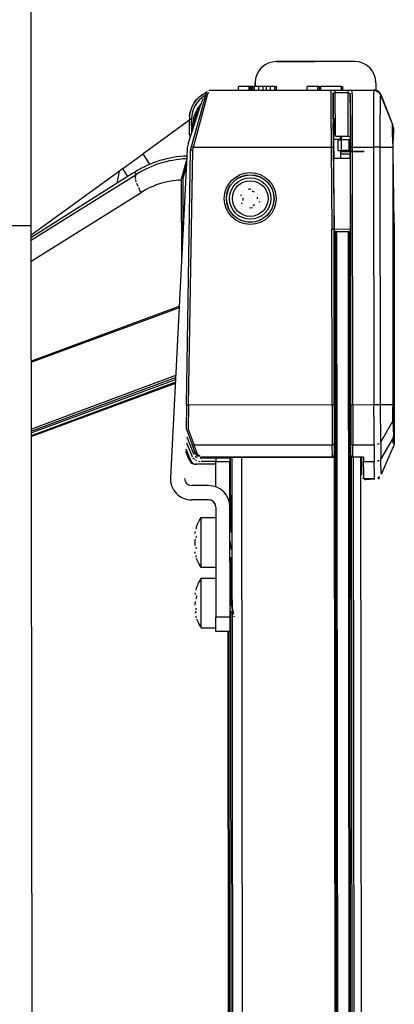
# Model space of a CAD drawing. Header units: millimetres. Extents: x -265 to -110, y 28 to 616.
# Tile 7 of 8: x -164 to -111, y 242 to 380. Entities that reach past the tile are written whole.
import ezdxf

# ---------------------------------------------------------------- set-up
doc = ezdxf.new("R2010")
doc.units = ezdxf.units.MM

# ---------------------------------------------------------------- blocks, each defined once
blk = doc.blocks.new('Haltebuegel__26', base_point=(-198.13, 223.98))
at = {"color": 7, "linetype": 'Continuous'}
for p, q in [((-162.13, 444.39), (-162.02, 351.39)), ((-162.02, 351.39), (-161.88, 224.02))]:
    blk.add_line(p, q, dxfattribs=at)
at = {"color": 1, "linetype": 'Continuous'}
blk.add_line((-162.02, 351.39), (-165.02, 351.39), dxfattribs=at)
blk = doc.blocks.new('Haltebuegel-MAN-S120__27', base_point=(-265.2, 156.2))
blk.add_blockref('Haltebuegel__26', (-198.13, 223.98))
blk = doc.blocks.new('Eckteil-Deckel-links__28', base_point=(-139.73, 364.45))
at = {"color": 7, "linetype": 'Continuous'}
for p, q in [((-132.84, 370.5), (-132.84, 371)), ((-113.43, 370.47), (-113.29, 370.41)), ((-113.11, 370.29), (-113.29, 370.41)), ((-113.29, 370.41), (-112.95, 370.13)), ((-112.95, 370.13), (-113.11, 370.29)), ((-139.4, 368.08), (-139.21, 368.47)), ((-139.05, 368.72), (-138.92, 368.91)), ((-138.92, 368.91), (-138.77, 369.1)), ((-138.77, 369.1), (-138.42, 369.46)), ((-139.72, 366.82), (-139.67, 367.19)), ((-139.72, 366.82), (-139.67, 367.19)), ((-139.67, 367.19), (-139.58, 367.6)), ((-139.67, 367.19), (-139.58, 367.6)), ((-139.73, 366.25), (-139.73, 366.42)), ((-111.03, 365.21), (-111.04, 364.45))]:
    blk.add_line(p, q, dxfattribs=at)
blk = doc.blocks.new('Eckteil-Deckel-rechts__29', base_point=(-139.73, 361.51))
at = {"color": 7, "linetype": 'Continuous'}
for p, q in [((-138.33, 369.54), (-137.85, 369.89)), ((-137.85, 369.89), (-137.71, 369.97)), ((-137.39, 370.12), (-137.53, 370.07)), ((-137.53, 370.07), (-137.39, 370.12)), ((-131.34, 371), (-132.84, 371)), ((-132.84, 370.5), (-132.84, 371)), ((-131.19, 371), (-131.34, 371)), ((-131.19, 371), (-131.18, 370.5)), ((-130.99, 371), (-131.19, 371)), ((-130.79, 371), (-130.99, 371)), ((-130.79, 371), (-130.59, 371)), ((-130.79, 370.5), (-130.79, 371)), ((-129.94, 371), (-130.59, 371)), ((-129.95, 370.5), (-129.94, 371)), ((-129.34, 371.01), (-129.94, 371)), ((-129.35, 370.51), (-129.34, 371.01)), ((-128.94, 371.01), (-129.34, 371.01)), ((-128.94, 371.01), (-128.94, 370.51)), ((-128.34, 371.01), (-128.94, 371.01)), ((-127.69, 371.01), (-128.34, 371.01)), ((-128.34, 371.01), (-128.34, 370.51)), ((-127.69, 371.01), (-127.49, 371.01)), ((-127.48, 370.51), (-127.49, 371.01)), ((-121.64, 371.01), (-123.14, 371.01)), ((-123.14, 370.51), (-123.14, 371.01)), ((-121.49, 371.01), (-121.64, 371.01)), ((-121.49, 371.01), (-121.29, 371.01)), ((-121.49, 371.01), (-121.49, 370.51)), ((-118.39, 371.02), (-121.29, 371.01)), ((-118.39, 371.02), (-118.19, 371.02)), ((-118.19, 371.02), (-118.18, 370.52)), ((-113.42, 370.47), (-113.75, 370.52)), ((-113.55, 370.49), (-113.42, 370.47)), ((-111.1, 365.6), (-112.82, 369.9)), ((-139.04, 368.73), (-138.92, 368.91)), ((-138.92, 368.91), (-138.76, 369.11)), ((-138.76, 369.11), (-138.33, 369.54)), ((-139.69, 364.22), (-139.73, 366.42)), ((-111.03, 365.21), (-111.06, 363.44)), ((-115.12, 361.88), (-118.47, 361.88)), ((-117.12, 361.51), (-118.47, 361.51))]:
    blk.add_line(p, q, dxfattribs=at)
at = {"color": 1, "linetype": 'Continuous'}
for p, q in [((-131.34, 370.5), (-131.34, 371)), ((-130.99, 370.5), (-130.99, 371)), ((-130.59, 370.5), (-130.59, 371)), ((-127.69, 370.51), (-127.69, 371.01)), ((-121.64, 370.51), (-121.64, 371.01)), ((-121.29, 371.01), (-121.29, 370.51)), ((-118.39, 371.02), (-118.38, 370.52)), ((-138.62, 367.8), (-138.1, 368.49)), ((-138.46, 367.7), (-138.27, 367.96)), ((-139.73, 366.42), (-139.43, 366.43)), ((-139.39, 364.49), (-139.43, 366.43)), ((-139.08, 365.46), (-139.08, 365.88)), ((-119.4, 365.82), (-119.25, 365.89)), ((-139.69, 364.22), (-139.49, 364.23)), ((-118.47, 361.88), (-115.12, 361.88))]:
    blk.add_line(p, q, dxfattribs=at)
at = {"color": 7, "linetype": 'Continuous'}
for centre, radius, start, end in [((-135.73, 366.5), 4, 116.7311, 181.0644), ((-113.75, 369.52), 1, 21.8647, 70.7022), ((-112.03, 365.23), 1, 359.0644, 21.8658), ((-135.69, 364.3), 4, 181.064, 186.7307)]:
    blk.add_arc(centre, radius, start, end, dxfattribs=at)
at = {"color": 1, "linetype": 'Continuous'}
for centre, radius, start, end in [((-135.73, 366.5), 3.7, 118.8644, 181.0644), ((-134.63, 365.4), 4.66, 149.0299, 186.2713), ((-134.63, 365.4), 4.47, 149.03, 173.8575)]:
    blk.add_arc(centre, radius, start, end, dxfattribs=at)
blk = doc.blocks.new('Linsenschraube-DIN7500-M3x25-TX10-P2R__30', base_point=(-134.07, 352.35))
at = {"color": 7, "linetype": 'Continuous'}
for p, q in [((-131.47, 356.58), (-131.21, 356.62)), ((-131.21, 356.62), (-131.07, 356.61)), ((-130.73, 356.18), (-130.9, 356.29)), ((-130.59, 356.13), (-130.73, 356.18)), ((-132.47, 355.65), (-132.4, 355.84)), ((-132.29, 354.47), (-132.38, 354.65)), ((-132.22, 355.37), (-132.19, 354.97)), ((-130.13, 355.23), (-130.15, 355.44)), ((-129.87, 354.82), (-129.92, 354.69)), ((-130.86, 353.93), (-131.26, 353.9)), ((-130.74, 354.28), (-130.59, 354.41))]:
    blk.add_line(p, q, dxfattribs=at)
at = {"color": 1, "linetype": 'Continuous'}
for radius in [2.91, 2.51]:
    blk.add_circle((-131.17, 355.25), radius, dxfattribs=at)
blk = doc.blocks.new('Riegel_1__31', base_point=(-130.49, 371))
at = {"color": 7, "linetype": 'Continuous'}
for p, q in [((-127.49, 374.51), (-122.08, 374.51)), ((-130.49, 371.5), (-130.49, 371))]:
    blk.add_line(p, q, dxfattribs=at)
blk.add_arc((-127.49, 371.51), 3, 90.0644, 180.0644, dxfattribs=at)
blk = doc.blocks.new('Riegel_2__32', base_point=(-130.48, 362.02))
at = {"color": 7, "linetype": 'Continuous'}
for p, q in [((-116.48, 374.52), (-127.48, 374.51)), ((-130.48, 371), (-130.48, 371.5)), ((-113.48, 371.52), (-113.48, 370.49)), ((-118.84, 363.52), (-118.34, 363.52)), ((-118.84, 363.52), (-118.84, 362.02)), ((-118.38, 364.04), (-118.34, 363.52)), ((-117.26, 363.52), (-118.34, 363.52)), ((-117.08, 363.52), (-117.26, 363.52)), ((-118.84, 362.02), (-118.34, 362.02)), ((-117.26, 362.02), (-118.34, 362.02)), ((-117.08, 362.02), (-117.26, 362.02))]:
    blk.add_line(p, q, dxfattribs=at)
at = {"color": 1, "linetype": 'Continuous'}
for p, q in [((-118.34, 362.02), (-118.34, 363.52)), ((-117.26, 362.02), (-117.26, 363.52))]:
    blk.add_line(p, q, dxfattribs=at)
at = {"color": 7, "linetype": 'Continuous'}
for centre, start, end in [((-127.48, 371.51), 90.0634, 180.0634), ((-116.48, 371.52), 0.0644, 90.0644)]:
    blk.add_arc(centre, 3, start, end, dxfattribs=at)
blk = doc.blocks.new('Schliessbuchse_2__33', base_point=(-119.53, 363.62))
at = {"color": 7, "linetype": 'Continuous'}
for p, q in [((-119.53, 364.42), (-119.19, 364.42)), ((-118.53, 364.01), (-118.52, 363.62))]:
    blk.add_line(p, q, dxfattribs=at)
blk = doc.blocks.new('Scharnierband__34', base_point=(-162.02, 350.07))
at = {"color": 7, "linetype": 'Continuous'}
for p, q in [((-139.73, 366.25), (-146.23, 361.53)), ((-149.1, 359.45), (-146.23, 361.53)), ((-149.54, 359.12), (-159.44, 351.94)), ((-149.83, 357.62), (-149.54, 359.12)), ((-149.1, 359.45), (-149.54, 359.12)), ((-149.87, 357.41), (-149.83, 357.62)), ((-159.44, 351.94), (-162.02, 350.07))]:
    blk.add_line(p, q, dxfattribs=at)
at = {"color": 1, "linetype": 'Continuous'}
for p, q in [((-145.3, 360.06), (-146.23, 361.53)), ((-148.39, 358.34), (-149.1, 359.45))]:
    blk.add_line(p, q, dxfattribs=at)
blk = doc.blocks.new('Scharnier-kpl___35', base_point=(-162.02, 350.07))
blk.add_blockref('Scharnierband__34', (-162.02, 350.07))
blk = doc.blocks.new('Seitenteil-rechts__36', base_point=(-243.74, 28.41))
at = {"color": 7, "linetype": 'Continuous'}
for p, q in [((-137.34, 370.3), (-137.65, 369.21)), ((-137.01, 370.47), (-115.48, 370.49)), ((-115.48, 370.49), (-113.74, 370.49)), ((-113.74, 370.49), (-113.45, 370.45)), ((-113.45, 370.45), (-112.96, 370.12)), ((-112.96, 370.12), (-112.81, 369.86)), ((-112.81, 369.86), (-111.13, 365.67)), ((-119.48, 366.45), (-119.49, 366.29)), ((-119.49, 366.29), (-119.49, 365.38)), ((-119.25, 364.21), (-119.25, 366.56)), ((-111.13, 365.67), (-111.14, 365.49)), ((-119.49, 365.38), (-119.47, 363.05)), ((-111.05, 361.97), (-111.06, 365.3)), ((-119.47, 363.05), (-119.41, 360.87)), ((-119.15, 364.04), (-117.42, 364.01)), ((-117.42, 364.01), (-117.08, 363.92)), ((-117.08, 363.92), (-117.08, 363.78)), ((-117.08, 363.78), (-117.08, 361.92)), ((-117.12, 360.87), (-117.08, 361.92)), ((-111.05, 361.81), (-111.05, 361.97)), ((-110.93, 351.78), (-111.05, 361.81)), ((-145.22, 360.1), (-145.7, 359.88)), ((-144.81, 360.26), (-145.22, 360.1)), ((-144.36, 360.42), (-144.81, 360.26)), ((-143.9, 360.58), (-144.36, 360.42)), ((-143.43, 360.71), (-143.9, 360.58)), ((-142.96, 360.83), (-143.43, 360.71)), ((-142.68, 360.9), (-142.96, 360.83)), ((-142.48, 360.94), (-142.68, 360.9)), ((-142, 361.03), (-142.48, 360.94)), ((-141.82, 361.06), (-142, 361.03)), ((-141.52, 361.11), (-141.82, 361.06)), ((-141.01, 361.17), (-141.52, 361.11)), ((-140.55, 361.21), (-141.01, 361.17)), ((-140.19, 361.23), (-140.55, 361.21)), ((-140.12, 360.54), (-140.33, 359.85)), ((-140.07, 360.84), (-140.12, 360.54)), ((-119.38, 350.88), (-119.41, 360.87)), ((-117.12, 360.87), (-119.41, 360.87)), ((-117.12, 360.87), (-117.08, 350.92)), ((-147.83, 358.7), (-162.02, 349.73)), ((-147.4, 358.96), (-147.83, 358.7)), ((-146.99, 359.22), (-147.4, 358.96)), ((-146.72, 359.37), (-146.99, 359.22)), ((-146.54, 359.47), (-146.72, 359.37)), ((-146.02, 359.73), (-146.54, 359.47)), ((-145.7, 359.88), (-146.02, 359.73)), ((-140.33, 359.85), (-140.85, 357.99)), ((-140.88, 357.84), (-140.86, 346.06)), ((-110.93, 351.78), (-110.9, 320.84)), ((-117.08, 350.92), (-119.38, 350.88)), ((-119.31, 319.18), (-119.38, 350.88)), ((-117.08, 350.92), (-117.04, 319.11)), ((-110.93, 320.65), (-112.73, 316.46)), ((-110.9, 320.84), (-110.93, 320.65)), ((-134.42, 318.86), (-119.61, 318.88)), ((-119.61, 318.88), (-119.31, 319.18)), ((-116.74, 318.9), (-117.04, 319.11)), ((-115.53, 318.9), (-116.74, 318.9)), ((-115.53, 318.9), (-115.52, 318.41)), ((-115.5, 317.01), (-115.52, 318.41)), ((-115.52, 318.41), (-115.51, 317.9)), ((-115.51, 317.9), (-115.51, 317.67)), ((-115.51, 317.67), (-115.51, 317.25)), ((-115.51, 317.25), (-115.5, 317.01)), ((-115.49, 316.51), (-115.5, 317.01)), ((-115.5, 317.01), (-115.49, 316.51)), ((-115.49, 316.33), (-115.49, 316.51)), ((-115.49, 316.51), (-115.49, 316.33)), ((-115.18, 315.86), (-115.38, 315.92)), ((-115.01, 315.74), (-114.88, 315.74)), ((-114.88, 315.74), (-113.66, 315.83)), ((-113.23, 315.93), (-112.98, 316.1))]:
    blk.add_line(p, q, dxfattribs=at)
at = {"color": 1, "linetype": 'Continuous'}
for p, q in [((-137.63, 368.05), (-137.17, 369.82)), ((-137.45, 369.62), (-137.4, 369.84)), ((-137.4, 369.84), (-137.34, 370.08)), ((-137.17, 369.82), (-137.05, 370.27)), ((-137.01, 370.47), (-115.48, 370.49)), ((-119.81, 370.4), (-119.82, 369.61)), ((-119.38, 370.47), (-119.54, 370.46)), ((-119.51, 370.11), (-119.52, 369.81)), ((-119.52, 369.81), (-119.52, 368.74)), ((-119.51, 370.11), (-119.21, 370.17)), ((-119.48, 366.45), (-119.51, 370.11)), ((-119.21, 370.17), (-119.21, 370.47)), ((-119.21, 370.47), (-117.42, 370.47)), ((-119.15, 364.04), (-119.21, 370.17)), ((-119.21, 370.17), (-117.42, 370.17)), ((-117.42, 370.47), (-117.42, 370.17)), ((-117.42, 370.17), (-117.42, 364.01)), ((-117.42, 370.17), (-117.12, 370)), ((-117.1, 370.46), (-117.25, 370.47)), ((-117.11, 369.84), (-117.12, 370)), ((-117.12, 370), (-117.08, 363.92)), ((-117.1, 369.39), (-117.11, 369.84)), ((-116.8, 369.62), (-116.82, 370.41)), ((-113.77, 369.41), (-113.76, 370.07)), ((-113.76, 370.07), (-113.75, 370.33)), ((-137.92, 367.92), (-137.45, 369.62)), ((-119.82, 369.61), (-119.82, 367.72)), ((-119.52, 368.74), (-119.51, 364.92)), ((-117.08, 367.97), (-117.1, 369.39)), ((-116.79, 368.59), (-116.8, 369.62)), ((-116.76, 362.49), (-116.79, 368.59)), ((-113.79, 366.43), (-113.77, 369.41)), ((-112.87, 365.59), (-112.85, 368.5)), ((-112.85, 368.5), (-112.83, 369.4)), ((-112.83, 369.4), (-112.83, 369.67)), ((-139.43, 362.55), (-137.92, 367.92)), ((-139.14, 362.46), (-137.63, 368.05)), ((-119.82, 367.72), (-119.79, 362.49)), ((-117.06, 362.49), (-117.08, 367.97)), ((-113.79, 362.49), (-113.79, 366.43)), ((-112.87, 362.49), (-112.87, 365.59)), ((-111.14, 365.49), (-111.13, 365.67)), ((-119.51, 364.92), (-119.49, 362.49)), ((-111.15, 364.98), (-111.14, 365.49)), ((-111.15, 364.39), (-111.15, 364.98)), ((-111.07, 364.58), (-111.15, 364.98)), ((-111.08, 362.47), (-111.15, 364.39)), ((-111.08, 362.47), (-111.07, 364.58)), ((-140.14, 326.21), (-139.56, 362.07)), ((-139.84, 326.21), (-139.26, 362.07)), ((-139.56, 362.07), (-139.43, 362.55)), ((-139.56, 362.07), (-139.26, 362.07)), ((-139.26, 362.07), (-139.56, 362.07)), ((-139.43, 362.55), (-139.3, 362.51)), ((-139.3, 362.51), (-139.14, 362.46)), ((-139.26, 362.07), (-139.14, 362.46)), ((-139.14, 362.46), (-119.79, 362.49)), ((-119.79, 362.49), (-119.68, 350.88)), ((-119.79, 362.49), (-119.49, 362.49)), ((-119.49, 362.49), (-119.38, 350.88)), ((-117.02, 326.21), (-117.06, 362.49)), ((-116.76, 362.49), (-117.06, 362.49)), ((-116.72, 326.21), (-116.76, 362.49)), ((-116.76, 362.49), (-113.79, 362.49)), ((-113.75, 326.22), (-113.79, 362.49)), ((-112.87, 362.49), (-113.79, 362.49)), ((-112.83, 326.22), (-112.87, 362.49)), ((-112.87, 362.49), (-111.08, 362.47)), ((-111.04, 326.24), (-111.08, 362.47)), ((-111.04, 326.24), (-111.08, 362.47)), ((-144.2, 360.07), (-144.5, 359.97)), ((-143.78, 360.21), (-144.2, 360.07)), ((-143.54, 360.28), (-143.78, 360.21)), ((-143.35, 360.34), (-143.54, 360.28)), ((-142.52, 360.54), (-143.35, 360.34)), ((-142.08, 360.62), (-142.52, 360.54)), ((-141.87, 360.66), (-142.08, 360.62)), ((-141.58, 360.7), (-141.87, 360.66)), ((-140.85, 360.79), (-141.58, 360.7)), ((-140.58, 360.81), (-140.85, 360.79)), ((-140.85, 357.99), (-140.12, 360.54)), ((-140.07, 360.84), (-140.58, 360.81)), ((-162.06, 349.34), (-147.2, 358.65)), ((-147.2, 358.65), (-147.4, 358.96)), ((-147.32, 358.35), (-147.2, 358.65)), ((-146.53, 359.04), (-147.2, 358.65)), ((-146.33, 359.15), (-146.53, 359.04)), ((-145.85, 359.4), (-146.33, 359.15)), ((-145.43, 359.59), (-145.85, 359.4)), ((-145.03, 359.76), (-145.43, 359.59)), ((-144.5, 359.97), (-145.03, 359.76)), ((-140.66, 357.92), (-140.17, 359.66)), ((-147.31, 358.09), (-147.32, 358.35)), ((-147.24, 357.76), (-147.28, 357.93)), ((-147.18, 357.57), (-147.24, 357.76)), ((-146.95, 356.96), (-147.12, 357.38)), ((-143.81, 357.35), (-144.38, 357.16)), ((-143.62, 357.4), (-143.81, 357.35)), ((-143.05, 357.55), (-143.62, 357.4)), ((-142.85, 357.6), (-143.05, 357.55)), ((-142.27, 357.71), (-142.85, 357.6)), ((-142.07, 357.74), (-142.27, 357.71)), ((-141.57, 357.8), (-142.07, 357.74)), ((-141.28, 357.82), (-141.57, 357.8)), ((-140.88, 357.84), (-141.28, 357.82)), ((-140.88, 357.84), (-140.85, 346.36)), ((-140.66, 357.92), (-140.65, 350.18)), ((-161.39, 346.8), (-146.52, 356.11)), ((-146.73, 356.51), (-146.85, 356.75)), ((-146.63, 356.31), (-146.73, 356.51)), ((-146.52, 356.11), (-146.63, 356.31)), ((-145.83, 356.51), (-146.52, 356.11)), ((-145.29, 356.78), (-145.83, 356.51)), ((-145.12, 356.86), (-145.29, 356.78)), ((-144.56, 357.09), (-145.12, 356.86)), ((-144.38, 357.16), (-144.56, 357.09)), ((-119.65, 326.23), (-119.68, 350.88)), ((-119.38, 350.88), (-119.68, 350.88)), ((-119.35, 326.23), (-119.38, 350.88)), ((-119.31, 319.18), (-119.38, 350.88)), ((-117.08, 350.92), (-117.04, 319.11)), ((-162.02, 346.41), (-161.39, 346.8)), ((-141.61, 339.92), (-161.7, 332.47)), ((-141.55, 339.76), (-161.64, 332.32)), ((-141.17, 340.08), (-141.61, 339.92)), ((-141.18, 339.9), (-141.55, 339.76)), ((-161.7, 332.47), (-162, 332.36)), ((-161.64, 332.32), (-162, 332.19)), ((-142.42, 330.07), (-161.82, 322.88)), ((-142.25, 329.83), (-161.65, 322.65)), ((-141.67, 330.35), (-142.42, 330.07)), ((-142.42, 329.53), (-141.7, 329.8)), ((-141.68, 330.04), (-142.25, 329.83)), ((-161.24, 322.56), (-142.42, 329.53)), ((-161.05, 322.27), (-142.23, 329.25)), ((-142.23, 329.25), (-141.72, 329.44)), ((-140.14, 326.21), (-140.2, 322.93)), ((-140.14, 326.21), (-140.01, 326.21)), ((-140.01, 326.21), (-139.84, 326.21)), ((-139.84, 326.21), (-139.9, 322.8)), ((-119.65, 326.23), (-139.84, 326.21)), ((-119.65, 326.23), (-119.62, 320.57)), ((-119.65, 326.23), (-119.35, 326.23)), ((-119.35, 326.23), (-119.32, 320.79)), ((-116.72, 326.21), (-117.02, 326.21)), ((-117.02, 326.21), (-117.02, 320.73)), ((-116.72, 326.21), (-116.73, 320.58)), ((-113.75, 326.22), (-116.72, 326.21)), ((-113.76, 325.87), (-113.75, 326.22)), ((-113.75, 323.17), (-113.76, 325.87)), ((-113.53, 326.22), (-113.75, 326.22)), ((-112.83, 326.22), (-113.53, 326.22)), ((-111.04, 326.24), (-112.83, 326.22)), ((-112.83, 325.89), (-112.83, 326.22)), ((-112.83, 324.94), (-112.83, 325.89)), ((-111.11, 325.73), (-111.04, 326.24)), ((-111.11, 325.36), (-111.11, 325.73)), ((-111.03, 324.24), (-111.04, 326.24)), ((-112.81, 322.28), (-112.83, 324.94)), ((-111.1, 323.99), (-111.11, 325.36)), ((-111.03, 324.24), (-111.01, 321.87)), ((-161.82, 322.88), (-161.99, 322.82)), ((-161.65, 322.65), (-161.99, 322.52)), ((-140.2, 322.93), (-139.35, 320.65)), ((-139.9, 322.8), (-139.07, 320.55)), ((-113.73, 320.83), (-113.75, 323.17)), ((-111.1, 323.99), (-112.8, 321.02)), ((-111.1, 323.99), (-111.01, 321.87)), ((-161.99, 322.28), (-161.24, 322.56)), ((-161.99, 321.93), (-161.05, 322.27)), ((-140.11, 321.76), (-140.05, 321.62)), ((-140.05, 321.62), (-139.14, 319.37)), ((-112.81, 321.27), (-112.81, 322.28)), ((-112.8, 321.02), (-112.81, 321.27)), ((-111.08, 321.61), (-112.78, 318.64)), ((-111.01, 321.87), (-111.08, 321.61)), ((-111.07, 321.29), (-111.08, 321.61)), ((-111.07, 321.29), (-111.01, 321.87)), ((-111.07, 321.08), (-111.07, 321.29)), ((-111.07, 321.08), (-111.07, 321.29)), ((-140.15, 320.91), (-140.08, 320.74)), ((-140.08, 320.74), (-139.45, 319.19)), ((-138.9, 319.49), (-139.35, 320.65)), ((-119.62, 320.57), (-139.07, 320.55)), ((-138.63, 319.39), (-139.07, 320.55)), ((-119.62, 320.57), (-119.32, 320.79)), ((-119.61, 318.88), (-119.62, 320.57)), ((-119.31, 319.18), (-119.32, 320.79)), ((-117.04, 319.11), (-117.02, 320.73)), ((-116.73, 320.58), (-117.02, 320.73)), ((-116.74, 318.9), (-116.73, 320.58)), ((-113.73, 320.58), (-116.73, 320.58)), ((-113.73, 320.58), (-113.73, 320.83)), ((-113.73, 320.58), (-113.71, 318.2)), ((-113.05, 320.77), (-113.3, 320.65)), ((-112.8, 321.02), (-112.78, 318.64)), ((-110.93, 320.65), (-112.73, 316.46)), ((-111.07, 320.79), (-111.07, 321.08)), ((-111.07, 321.08), (-110.9, 320.84)), ((-139.45, 319.19), (-139.33, 318.94)), ((-139.22, 318.79), (-139.01, 318.59)), ((-139.14, 319.37), (-138.9, 319.49)), ((-138.69, 319.15), (-138.9, 319.49)), ((-138.9, 319.02), (-138.63, 318.84)), ((-138.88, 318.49), (-138.74, 318.41)), ((-138.54, 319.03), (-138.69, 319.15)), ((-138.54, 319.23), (-138.63, 319.39)), ((-138.31, 319.03), (-138.54, 319.23)), ((-138.31, 319.03), (-138.54, 319.03)), ((-138.15, 318.97), (-138.31, 319.03)), ((-138.2, 318.75), (-137.98, 318.86)), ((-137.98, 318.86), (-138.2, 318.75)), ((-135.98, 318.76), (-138.2, 318.75)), ((-119.61, 318.88), (-137.98, 318.86)), ((-119.61, 318.88), (-137.98, 318.86)), ((-134.42, 318.86), (-119.61, 318.88)), ((-119.61, 318.88), (-119.39, 318.97)), ((-119.39, 318.97), (-119.61, 318.88)), ((-119.39, 318.97), (-119.31, 319.18)), ((-119.31, 319.18), (-119.39, 318.97)), ((-115.23, 318.9), (-116.74, 318.9)), ((-115.23, 318.9), (-115.22, 318.2)), ((-112.78, 318.42), (-112.78, 318.64)), ((-138.44, 318.3), (-138.28, 318.27)), ((-136.34, 318.25), (-138.05, 318.25)), ((-136.03, 318.26), (-136.34, 318.25)), ((-115.2, 316.8), (-115.22, 318.2)), ((-113.71, 318.2), (-115.22, 318.2)), ((-113.71, 317.93), (-113.71, 318.2)), ((-113.69, 316.87), (-113.71, 317.93)), ((-113.03, 318.39), (-113.28, 318.27)), ((-112.77, 317.82), (-112.78, 318.42)), ((-112.76, 317.19), (-112.77, 317.82)), ((-112.75, 316.82), (-112.76, 317.19)), ((-115.19, 316.23), (-115.2, 316.8)), ((-115.19, 316.05), (-115.19, 316.23)), ((-115.18, 315.86), (-115.19, 316.05)), ((-115.18, 315.86), (-115.01, 315.74)), ((-113.66, 315.83), (-115.18, 315.86)), ((-113.68, 316.26), (-113.69, 316.87)), ((-113.67, 316.01), (-113.68, 316.26)), ((-112.98, 316.1), (-113.23, 315.93)), ((-112.75, 316.65), (-112.75, 316.82))]:
    blk.add_line(p, q, dxfattribs=at)
for radius in [3.65, 3.35]:
    blk.add_circle((-131.17, 355.25), radius, dxfattribs=at)
at = {"color": 7, "linetype": 'Continuous'}
blk.add_circle((-131.17, 355.25), 3.33, dxfattribs=at)
at = {"color": 1, "linetype": 'Continuous'}
for points in [[(-119.61, 318.88), (-119.5, 318.92), (-119.39, 318.97), (-119.35, 319.07), (-119.31, 319.18)], [(-117.04, 319.11), (-117.03, 319.1), (-116.97, 319.01), (-116.89, 318.93), (-116.74, 318.9)]]:
    blk.add_spline(points, degree=3, dxfattribs=at)
blk = doc.blocks.new('Blechschraube-H7981-ST3_5x6_5-C-TX10_1_1__37', base_point=(-138.92, 303.38))
at = {"color": 7, "linetype": 'Continuous'}
for p, q in [((-138.35, 309.94), (-138.09, 310.38)), ((-138.09, 303.38), (-138.09, 310.38)), ((-138.09, 310.38), (-136.02, 310.38)), ((-138.75, 309.02), (-138.62, 309.36)), ((-138.62, 309.36), (-138.35, 309.94)), ((-138.91, 308.16), (-138.9, 308.44)), ((-134.02, 308.38), (-133.76, 308.38)), ((-138.92, 306.87), (-138.91, 307.04)), ((-138.91, 306.71), (-138.92, 306.87)), ((-138.91, 307.04), (-138.9, 307.18)), ((-138.9, 306.54), (-138.91, 306.71)), ((-138.9, 307.18), (-138.87, 307.36)), ((-138.87, 306.39), (-138.9, 306.54)), ((-133.9, 306.4), (-134.01, 307.09)), ((-133.85, 306.15), (-133.9, 306.4)), ((-133.8, 305.89), (-133.85, 306.15)), ((-138.9, 305.31), (-138.91, 305.58)), ((-138.62, 304.39), (-138.71, 304.62)), ((-138.34, 303.81), (-138.62, 304.39)), ((-138.09, 303.38), (-138.34, 303.81)), ((-136.01, 303.38), (-138.09, 303.38))]:
    blk.add_line(p, q, dxfattribs=at)
for points in [[(-138.75, 309.02), (-138.78, 308.92), (-138.81, 308.82)], [(-138.75, 307.79), (-138.78, 307.7), (-138.81, 307.6)], [(-138.84, 306.24), (-138.81, 306.15), (-138.78, 306.05)], [(-138.84, 305.03), (-138.81, 304.93), (-138.78, 304.83)]]:
    blk.add_spline(points, degree=3, dxfattribs=at)
blk = doc.blocks.new('Schliessbuchse__38', base_point=(-119.5, 360.92))
at = {"color": 7, "linetype": 'Continuous'}
for p, q in [((-119.47, 363.62), (-119.48, 365.92)), ((-119.47, 363.62), (-118.47, 363.62)), ((-118.47, 362.02), (-118.47, 360.92)), ((-119.5, 360.92), (-118.47, 360.92))]:
    blk.add_line(p, q, dxfattribs=at)
blk = doc.blocks.new('Blechschraube-H7981-ST3_5x6_5-C-TX10_1_1_1__39', base_point=(-138.9, 294.88))
at = {"color": 7, "linetype": 'Continuous'}
for p, q in [((-138.09, 301.88), (-138.48, 301.15)), ((-138.08, 299.34), (-138.09, 301.88)), ((-138.09, 301.88), (-136.01, 301.88)), ((-138.61, 300.84), (-138.74, 300.53)), ((-138.55, 301), (-138.61, 300.84)), ((-138.48, 301.15), (-138.55, 301)), ((-138.89, 299.56), (-138.9, 299.82)), ((-138.08, 294.88), (-138.08, 299.34)), ((-133.91, 300.06), (-134, 300.25)), ((-133.78, 299.79), (-133.91, 300.06)), ((-138.9, 298.07), (-138.89, 298.58)), ((-138.89, 297.19), (-138.9, 296.93)), ((-138.89, 297.19), (-138.71, 297.07)), ((-134, 296.88), (-133.81, 296.97)), ((-133.95, 297.49), (-133.99, 297.67)), ((-133.81, 296.97), (-133.9, 297.23)), ((-138.71, 296.16), (-138.55, 295.78)), ((-138.55, 295.78), (-138.48, 295.6)), ((-138.48, 295.6), (-138.08, 294.88)), ((-138.08, 294.88), (-136, 294.88))]:
    blk.add_line(p, q, dxfattribs=at)
at = {"color": 1, "linetype": 'Continuous'}
for p, q in [((-133.95, 299.89), (-133.91, 299.65)), ((-133.91, 299.65), (-133.88, 299.45)), ((-133.88, 299.45), (-133.91, 299.65)), ((-133.91, 298.99), (-133.85, 299.23)), ((-133.88, 299.45), (-133.85, 299.23)), ((-133.85, 299.23), (-133.88, 299.45)), ((-133.85, 299.23), (-133.79, 298.7)), ((-133.81, 298.11), (-133.91, 298.99)), ((-133.64, 297.46), (-133.81, 298.11)), ((-133.79, 298.7), (-133.69, 297.85)), ((-133.69, 297.85), (-133.64, 297.46)), ((-133.64, 297.46), (-133.6, 297.2)), ((-133.6, 297.2), (-133.56, 296.94)), ((-133.56, 296.94), (-133.54, 296.8)), ((-133.49, 296.56), (-133.45, 296.42))]:
    blk.add_line(p, q, dxfattribs=at)
at = {"color": 7, "linetype": 'Continuous'}
for points in [[(-138.74, 300.53), (-138.77, 300.41), (-138.83, 300.19)], [(-138.74, 300.53), (-138.77, 300.43), (-138.8, 300.33)], [(-138.74, 299.17), (-138.77, 299.07), (-138.8, 298.98)], [(-138.74, 299.42), (-138.74, 299.29), (-138.74, 299.17)], [(-138.83, 297.63), (-138.8, 297.53), (-138.77, 297.43)], [(-138.83, 296.51), (-138.8, 296.41), (-138.77, 296.32)]]:
    blk.add_spline(points, degree=3, dxfattribs=at)
blk = doc.blocks.new('Rastblech_1__40', base_point=(-142.41, 294.38))
at = {"color": 7, "linetype": 'Continuous'}
for p, q in [((-139.9, 362.93), (-138.15, 368.32)), ((-137.84, 369.27), (-138.15, 368.32)), ((-140.04, 362.16), (-142.4, 316.03)), ((-136.03, 318.78), (-136.03, 318.28)), ((-136.03, 318.78), (-134.03, 318.78)), ((-134.03, 318.78), (-134.03, 318.28)), ((-136.02, 314.68), (-136.03, 318.28)), ((-134.02, 311.88), (-134.03, 318.28)), ((-137.02, 314.88), (-139.5, 314.88)), ((-137.02, 312.88), (-139.4, 312.87)), ((-136.02, 311.88), (-136, 296.38)), ((-134, 296.38), (-134.02, 311.88)), ((-136, 294.38), (-136, 296.38)), ((-134, 294.38), (-134, 296.38)), ((-134, 294.38), (-136, 294.38))]:
    blk.add_line(p, q, dxfattribs=at)
at = {"color": 1, "linetype": 'Continuous'}
for p, q in [((-136.03, 318.28), (-134.03, 318.28)), ((-134, 296.38), (-136, 296.38))]:
    blk.add_line(p, q, dxfattribs=at)
at = {"color": 7, "linetype": 'Continuous'}
for centre, radius, start, end in [((-137.04, 362.01), 3, 162.0644, 177.0644), ((-139.41, 315.87), 3, 177.0644, 270.0644), ((-139.41, 315.87), 1, 180.0634, 264.77), ((-139.41, 315.87), 1, 180.0634, 264.77), ((-137.02, 311.88), 3, 0.0644, 90.0644), ((-137.02, 311.88), 1, 10.653, 90.0643), ((-137.02, 311.88), 1, 0.0644, 90.0644)]:
    blk.add_arc(centre, radius, start, end, dxfattribs=at)
blk = doc.blocks.new('Abdeckblech_1__41', base_point=(-223.43, 69.24))
at = {"color": 7, "linetype": 'Continuous'}
for p, q in [((-161.99, 321.77), (-141.7, 329.29)), ((-139.59, 318.5), (-140.2, 320.01)), ((-139.74, 318.5), (-140.21, 319.67)), ((-136.03, 317.89), (-138.87, 317.88)), ((-134.34, 294.38), (-134.11, 86.25)), ((-134.19, 294.38), (-133.95, 86.25))]:
    blk.add_line(p, q, dxfattribs=at)
at = {"color": 1, "linetype": 'Continuous'}
blk.add_line((-139.59, 318.5), (-139.74, 318.5), dxfattribs=at)
at = {"color": 7, "linetype": 'Continuous'}
for points in [[(-139.74, 318.5), (-139.6, 318.25), (-139.39, 318.05), (-139.14, 317.93), (-138.87, 317.88)], [(-139.59, 318.5), (-139.44, 318.24), (-139.22, 318.02), (-138.96, 317.9), (-138.71, 317.88)]]:
    blk.add_spline(points, degree=3, dxfattribs=at)
blk = doc.blocks.new('Gehäuserahmen_seitlich__42', base_point=(-133.97, 74.98))
at = {"color": 7, "linetype": 'Continuous'}
for p, q in [((-119.21, 350.62), (-119.4, 350.62)), ((-119.21, 350.62), (-118.91, 80.89)), ((-119.01, 350.62), (-119.21, 350.62)), ((-119.01, 350.62), (-117.41, 350.62)), ((-117.41, 350.62), (-117.21, 350.62)), ((-117.21, 350.62), (-116.91, 80.89)), ((-117.01, 350.62), (-117.21, 350.62)), ((-133.97, 318.86), (-133.96, 308.38)), ((-133.77, 318.86), (-133.51, 82.38)), ((-115.67, 318.81), (-115.41, 82.4)), ((-133.96, 304.81), (-133.95, 300.15)), ((-133.95, 296.88), (-133.71, 82.38))]:
    blk.add_line(p, q, dxfattribs=at)
at = {"color": 1, "linetype": 'Continuous'}
for p, q in [((-119.01, 350.62), (-118.7, 74.98)), ((-117.41, 350.62), (-117.1, 74.98)), ((-132.41, 318.87), (-132.15, 82.38)), ((-119.36, 319.01), (-119.1, 82.36)), ((-116.97, 318.92), (-116.71, 82.37)), ((-116.67, 318.81), (-116.41, 82.4))]:
    blk.add_line(p, q, dxfattribs=at)
blk = doc.blocks.new('Seitenteil-rechts-kpl__1__43', base_point=(-243.74, 28.41))
for name, p in [('Seitenteil-rechts__36', (-243.74, 28.41)), ('Rastblech_1__40', (-142.41, 294.38)), ('Schliessbuchse__38', (-119.5, 360.92)), ('Gehäuserahmen_seitlich__42', (-133.97, 74.98)), ('Abdeckblech_1__41', (-223.43, 69.24)), ('Blechschraube-H7981-ST3_5x6_5-C-TX10_1_1__37', (-138.92, 303.38)), ('Blechschraube-H7981-ST3_5x6_5-C-TX10_1_1_1__39', (-138.9, 294.88))]:
    blk.add_blockref(name, p)
blk = doc.blocks.new('Seitenteil-links__47', base_point=(-240.33, 28.79))
at = {"color": 7, "linetype": 'Continuous'}
for p, q in [((-137.34, 370.3), (-137.38, 370.14)), ((-119.25, 365.03), (-119.25, 365.38)), ((-110.93, 351.78), (-110.92, 349.92)), ((-110.91, 340.99), (-110.91, 336.4)), ((-110.9, 332.54), (-110.9, 331.74)), ((-110.9, 320.84), (-110.93, 320.65)), ((-115.52, 317.9), (-115.52, 318.41)), ((-115.5, 316.74), (-115.5, 316.89)), ((-115.49, 316.33), (-115.49, 316.51)), ((-113.13, 315.83), (-113, 315.91))]:
    blk.add_line(p, q, dxfattribs=at)
blk = doc.blocks.new('Seitenteil-links-kpl__1__48', base_point=(-240.33, 28.79))
blk.add_blockref('Seitenteil-links__47', (-240.33, 28.79))
blk = doc.blocks.new('Gehaeuse-kpl_-S120__49', base_point=(-243.74, 28.41))
for name, p in [('Riegel_1__31', (-130.49, 371)), ('Riegel_2__32', (-130.48, 362.02)), ('Seitenteil-rechts-kpl__1__43', (-243.74, 28.41)), ('Seitenteil-links-kpl__1__48', (-240.33, 28.79)), ('Eckteil-Deckel-rechts__29', (-139.73, 361.51)), ('Eckteil-Deckel-links__28', (-139.73, 364.45)), ('Scharnier-kpl___35', (-162.02, 350.07)), ('Schliessbuchse_2__33', (-119.53, 363.62)), ('Linsenschraube-DIN7500-M3x25-TX10-P2R__30', (-134.07, 352.35))]:
    blk.add_blockref(name, p)
blk = doc.blocks.new('S120_1__50', base_point=(-265.2, 28.41))
for name, p in [('Haltebuegel-MAN-S120__27', (-265.2, 156.2)), ('Gehaeuse-kpl_-S120__49', (-243.74, 28.41))]:
    blk.add_blockref(name, p)
blk = doc.blocks.new('SA_Links1', base_point=(-234, 321))
blk.add_blockref('S120_1__50', (-265.2, 28.41))

msp = doc.modelspace()

# ---------------------------------------------------------------- block references
msp.add_blockref('SA_Links1', (-234, 321))

doc.saveas('drawing.dxf')
